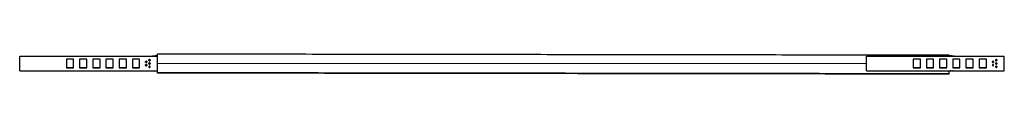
# Model space of a CAD drawing. Header units: millimetres. Extents: x 936 to 2429, y 2114 to 2145.
import ezdxf

# ---------------------------------------------------------------- set-up
doc = ezdxf.new("R2010")
doc.units = ezdxf.units.MM
doc.layers.add('Make2D', color=7, linetype='Continuous')
doc.layers.add('Make2D$Visible$Curvas', color=7, linetype='Continuous')

msp = doc.modelspace()

# ---------------------------------------------------------------- linework, layer by layer
at = {"layer": 'Make2D'}
msp.add_line((1145.2, 2130.8), (2220.2, 2130.1), dxfattribs=at)
at = {"layer": 'Make2D$Visible$Curvas', "color": 7, "lineweight": -3}
for points, degree in [([(936.3, 2141.3), (1145.3, 2141.3)], 1), ([(936.3, 2141.3), (1145.3, 2141.3)], 1), ([(936.3, 2118.8), (936.3, 2141.3)], 1), ([(936.3, 2141.3), (936.3, 2141.3)], 1), ([(1007.1, 2136.6), (1007.1, 2123.6)], 1), ([(1018.1, 2136.6), (1007.1, 2136.6)], 1), ([(1018.1, 2123.6), (1018.1, 2136.6)], 1), ([(1027.1, 2136.6), (1027.1, 2123.6)], 1), ([(1038.1, 2136.6), (1027.1, 2136.6)], 1), ([(1038.1, 2123.6), (1038.1, 2136.6)], 1), ([(1047.1, 2136.6), (1047.1, 2123.6)], 1), ([(1058.1, 2136.6), (1047.1, 2136.6)], 1), ([(1058.1, 2123.6), (1058.1, 2136.6)], 1), ([(1067.1, 2136.6), (1067.1, 2123.6)], 1), ([(1078.1, 2136.6), (1067.1, 2136.6)], 1), ([(1078.1, 2123.6), (1078.1, 2136.6)], 1), ([(1087.1, 2136.6), (1087.1, 2123.6)], 1), ([(1098.1, 2136.6), (1087.1, 2136.6)], 1), ([(1098.1, 2123.6), (1098.1, 2136.6)], 1), ([(1107.1, 2136.6), (1107.1, 2123.6)], 1), ([(1118.1, 2136.6), (1107.1, 2136.6)], 1), ([(1118.1, 2123.6), (1118.1, 2136.6)], 1), ([(1140, 2141.7), (1141.5, 2141.7)], 1), ([(1144, 2141.7), (1145.2, 2141.7)], 1), ([(1145.2, 2144.8), (2345.2, 2143.1)], 1), ([(1145.2, 2143.8), (1145.2, 2144.3)], 1), ([(1145.3, 2118.8), (1145.3, 2141.3)], 1), ([(1145.3, 2141.3), (1145.3, 2141.3)], 1), ([(2220.2, 2141.3), (2429.2, 2141.3)], 1), ([(2220.2, 2141.3), (2429.2, 2141.3)], 1), ([(2220.2, 2118.8), (2220.2, 2141.3)], 1), ([(2220.2, 2141.3), (2220.2, 2141.3)], 1), ([(2291, 2136.6), (2291, 2123.6)], 1), ([(2302, 2136.6), (2291, 2136.6)], 1), ([(2302, 2123.6), (2302, 2136.6)], 1), ([(2311, 2136.6), (2311, 2123.6)], 1), ([(2322, 2136.6), (2311, 2136.6)], 1), ([(2322, 2123.6), (2322, 2136.6)], 1), ([(2331, 2136.6), (2331, 2123.6)], 1), ([(2342, 2136.6), (2331, 2136.6)], 1), ([(2342, 2123.6), (2342, 2136.6)], 1), ([(2345.2, 2142.6), (2345.2, 2142.1)], 1), ([(2345.2, 2141.7), (2346.5, 2141.7)], 1), ([(2347.3, 2141.7), (2347.4, 2141.7), (2347.6, 2141.7), (2347.7, 2141.7)], 3), ([(2347.8, 2141.7), (2347.9, 2141.7), (2348.1, 2141.7), (2348.2, 2141.7)], 3), ([(2348.9, 2141.7), (2349, 2141.7), (2349, 2141.7), (2349, 2141.7)], 3), ([(2349, 2141.7), (2350.5, 2141.7)], 1), ([(2351, 2136.6), (2351, 2123.6)], 1), ([(2362, 2136.6), (2351, 2136.6)], 1), ([(2362, 2123.6), (2362, 2136.6)], 1), ([(2371, 2136.6), (2371, 2123.6)], 1), ([(2382, 2136.6), (2371, 2136.6)], 1), ([(2382, 2123.6), (2382, 2136.6)], 1), ([(2391, 2136.6), (2391, 2123.6)], 1), ([(2402, 2136.6), (2391, 2136.6)], 1), ([(2402, 2123.6), (2402, 2136.6)], 1), ([(2429.2, 2118.8), (2429.2, 2141.3)], 1), ([(2429.2, 2141.3), (2429.2, 2141.3)], 1), ([(1007.1, 2123.6), (1018.1, 2123.6)], 1), ([(1018.1, 2123.6), (1007.1, 2123.6)], 1), ([(1027.1, 2123.6), (1038.1, 2123.6)], 1), ([(1038.1, 2123.6), (1027.1, 2123.6)], 1), ([(1047.1, 2123.6), (1058.1, 2123.6)], 1), ([(1058.1, 2123.6), (1047.1, 2123.6)], 1), ([(1067.1, 2123.6), (1078.1, 2123.6)], 1), ([(1078.1, 2123.6), (1067.1, 2123.6)], 1), ([(1087.1, 2123.6), (1098.1, 2123.6)], 1), ([(1098.1, 2123.6), (1087.1, 2123.6)], 1), ([(1107.1, 2123.6), (1118.1, 2123.6)], 1), ([(1118.1, 2123.6), (1107.1, 2123.6)], 1), ([(1128.1, 2128.5), (1128.1, 2128.5)], 1), ([(1128.1, 2126.7), (1128.1, 2126.7)], 1), ([(1133.1, 2126), (1133.1, 2126)], 1), ([(1133.1, 2124.2), (1133.1, 2124.2)], 1), ([(2291, 2123.6), (2302, 2123.6)], 1), ([(2302, 2123.6), (2291, 2123.6)], 1), ([(2311, 2123.6), (2322, 2123.6)], 1), ([(2322, 2123.6), (2311, 2123.6)], 1), ([(2331, 2123.6), (2342, 2123.6)], 1), ([(2342, 2123.6), (2331, 2123.6)], 1), ([(2351, 2123.6), (2362, 2123.6)], 1), ([(2362, 2123.6), (2351, 2123.6)], 1), ([(2371, 2123.6), (2382, 2123.6)], 1), ([(2382, 2123.6), (2371, 2123.6)], 1), ([(2391, 2123.6), (2402, 2123.6)], 1), ([(2402, 2123.6), (2391, 2123.6)], 1), ([(2412, 2128.5), (2412, 2128.5)], 1), ([(2412, 2126.7), (2412, 2126.7)], 1), ([(2417, 2126), (2417, 2126)], 1), ([(2417, 2124.2), (2417, 2124.2)], 1), ([(936.3, 2118.8), (1145.3, 2118.8)], 1), ([(1141.5, 2118.7), (1140, 2118.7)], 1), ([(1145.2, 2118.7), (1144, 2118.7)], 1), ([(1145.3, 2116), (1145.3, 2116.5)], 1), ([(2345.2, 2114.4), (1145.3, 2116)], 1), ([(2345.2, 2113.9), (1145.3, 2115.5)], 1), ([(2220.2, 2118.8), (2429.2, 2118.8)], 1), ([(2346.5, 2118.7), (2345.2, 2118.7)], 1), ([(2345.2, 2114.8), (2345.2, 2114.4)], 1), ([(2347.7, 2118.8), (2347.6, 2118.8), (2347.4, 2118.8), (2347.3, 2118.8)], 3), ([(2350.5, 2118.7), (2349, 2118.7)], 1)]:
    msp.add_open_spline(points, degree=degree, dxfattribs=at)
for points, weights, knots in [([(1133.1, 2136), (1132.2, 2136), (1132.2, 2135.1), (1132.2, 2134.2), (1133.1, 2134.2)], [1, 0.707106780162, 1, 0.707106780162, 1], [-2.827433, -2.827433, -2.827433, -1.413717, -1.413717, 0, 0, 0]), ([(1133.1, 2134.2), (1132.2, 2134.2), (1132.2, 2135.1), (1132.2, 2136), (1133.1, 2136)], [1, 0.707106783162, 1, 0.707106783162, 1], [0, 0, 0, 1.413717, 1.413717, 2.827433, 2.827433, 2.827433]), ([(1133.1, 2134.2), (1134, 2134.2), (1134, 2135.1), (1134, 2136), (1133.1, 2136)], [1, 0.707106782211, 1, 0.707106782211, 1], [-2.827433, -2.827433, -2.827433, -1.413717, -1.413717, 0, 0, 0]), ([(1133.1, 2136), (1134, 2136), (1134, 2135.1), (1134, 2134.2), (1133.1, 2134.2)], [1, 0.707106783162, 1, 0.707106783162, 1], [0, 0, 0, 1.413717, 1.413717, 2.827433, 2.827433, 2.827433]), ([(2417, 2136), (2416.1, 2136), (2416.1, 2135.1), (2416.1, 2134.2), (2417, 2134.2)], [1, 0.707106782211, 1, 0.707106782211, 1], [-2.827433, -2.827433, -2.827433, -1.413717, -1.413717, 0, 0, 0]), ([(2417, 2134.2), (2416.1, 2134.2), (2416.1, 2135.1), (2416.1, 2136), (2417, 2136)], [1, 0.707106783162, 1, 0.707106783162, 1], [0, 0, 0, 1.413717, 1.413717, 2.827433, 2.827433, 2.827433]), ([(2417, 2134.2), (2417.9, 2134.2), (2417.9, 2135.1), (2417.9, 2136), (2417, 2136)], [1, 0.707106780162, 1, 0.707106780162, 1], [-2.827433, -2.827433, -2.827433, -1.413717, -1.413717, 0, 0, 0]), ([(2417, 2136), (2417.9, 2136), (2417.9, 2135.1), (2417.9, 2134.2), (2417, 2134.2)], [1, 0.707106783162, 1, 0.707106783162, 1], [0, 0, 0, 1.413717, 1.413717, 2.827433, 2.827433, 2.827433]), ([(1128.1, 2131.7), (1127.2, 2131.7), (1127.2, 2132.6), (1127.2, 2133.5), (1128.1, 2133.5)], [1, 0.707106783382, 1, 0.707106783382, 1], [0, 0, 0, 1.413717, 1.413717, 2.827433, 2.827433, 2.827433]), ([(1128.1, 2131.7), (1127.2, 2131.7), (1127.2, 2132.6), (1127.2, 2133.5), (1128.1, 2133.5)], [1, 0.707106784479, 1, 0.707106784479, 1], [0, 0, 0, 1.413717, 1.413717, 2.827433, 2.827433, 2.827433]), ([(1128.1, 2128.5), (1129, 2128.5), (1129, 2127.6), (1129, 2126.7), (1128.1, 2126.7), (1127.2, 2126.7), (1127.2, 2127.6), (1127.2, 2128.1), (1127.7, 2128.4)], [1, 0.707106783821, 1, 0.707106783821, 1, 0.707106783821, 1, 0.797556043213, 0.874965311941], [0, 0, 0, 1.413717, 1.413717, 2.827433, 2.827433, 4.24115, 4.24115, 5.218293, 5.218293, 5.218293]), ([(1128.1, 2128.5), (1127.2, 2128.5), (1127.2, 2127.6), (1127.2, 2126.7), (1128.1, 2126.7)], [1, 0.707106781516, 1, 0.707106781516, 1], [-2.827433, -2.827433, -2.827433, -1.413717, -1.413717, 0, 0, 0]), ([(1128.1, 2131.7), (1129, 2131.7), (1129, 2132.6), (1129, 2133.5), (1128.1, 2133.5)], [1, 0.707106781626, 1, 0.707106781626, 1], [-2.827433, -2.827433, -2.827433, -1.413717, -1.413717, 0, 0, 0]), ([(1128.1, 2133.5), (1129, 2133.5), (1129, 2132.6), (1129, 2131.7), (1128.1, 2131.7)], [1, 0.707106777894, 1, 0.707106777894, 1], [0, 0, 0, 1.413717, 1.413717, 2.827433, 2.827433, 2.827433]), ([(1128.1, 2126.7), (1129, 2126.7), (1129, 2127.6), (1129, 2128.5), (1128.1, 2128.5)], [1, 0.707106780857, 1, 0.707106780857, 1], [-2.827433, -2.827433, -2.827433, -1.413717, -1.413717, 0, 0, 0]), ([(1133.1, 2131), (1132.2, 2131), (1132.2, 2130.1), (1132.2, 2129.2), (1133.1, 2129.2)], [1, 0.707106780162, 1, 0.707106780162, 1], [-2.827433, -2.827433, -2.827433, -1.413717, -1.413717, 0, 0, 0]), ([(1133.1, 2129.2), (1132.2, 2129.2), (1132.2, 2130.1), (1132.2, 2131), (1133.1, 2131)], [1, 0.707106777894, 1, 0.707106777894, 1], [0, 0, 0, 1.413717, 1.413717, 2.827433, 2.827433, 2.827433]), ([(1133.1, 2126), (1134, 2126), (1134, 2125.1), (1134, 2124.2), (1133.1, 2124.2), (1132.2, 2124.2), (1132.2, 2125.1), (1132.2, 2126), (1133.1, 2126)], [1, 0.707106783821, 1, 0.707106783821, 1, 0.707106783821, 1, 0.707106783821, 1], [0, 0, 0, 1.413717, 1.413717, 2.827433, 2.827433, 4.24115, 4.24115, 5.654867, 5.654867, 5.654867]), ([(1133.1, 2126), (1132.2, 2126), (1132.2, 2125.1), (1132.2, 2124.2), (1133.1, 2124.2)], [1, 0.707106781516, 1, 0.707106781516, 1], [-2.827433, -2.827433, -2.827433, -1.413717, -1.413717, 0, 0, 0]), ([(1133.1, 2129.2), (1134, 2129.2), (1134, 2130.1), (1134, 2131), (1133.1, 2131)], [1, 0.707106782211, 1, 0.707106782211, 1], [-2.827433, -2.827433, -2.827433, -1.413717, -1.413717, 0, 0, 0]), ([(1133.1, 2131), (1134, 2131), (1134, 2130.1), (1134, 2129.2), (1133.1, 2129.2)], [1, 0.707106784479, 1, 0.707106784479, 1], [0, 0, 0, 1.413717, 1.413717, 2.827433, 2.827433, 2.827433]), ([(1133.1, 2124.2), (1134, 2124.2), (1134, 2125.1), (1134, 2126), (1133.1, 2126)], [1, 0.707106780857, 1, 0.707106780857, 1], [-2.827433, -2.827433, -2.827433, -1.413717, -1.413717, 0, 0, 0]), ([(2412, 2131.7), (2411.1, 2131.7), (2411.1, 2132.6), (2411.1, 2133.5), (2412, 2133.5)], [1, 0.707106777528, 1, 0.707106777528, 1], [0, 0, 0, 1.413717, 1.413717, 2.827433, 2.827433, 2.827433]), ([(2412, 2131.7), (2411.1, 2131.7), (2411.1, 2132.6), (2411.1, 2133.5), (2412, 2133.5)], [1, 0.707106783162, 1, 0.707106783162, 1], [0, 0, 0, 1.413717, 1.413717, 2.827433, 2.827433, 2.827433]), ([(2412, 2128.5), (2411.1, 2128.5), (2411.1, 2127.6), (2411.1, 2126.7), (2412, 2126.7)], [1, 0.707106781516, 1, 0.707106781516, 1], [-2.827433, -2.827433, -2.827433, -1.413717, -1.413717, 0, 0, 0]), ([(2412, 2128.5), (2411.1, 2128.5), (2411.1, 2127.6), (2411.1, 2126.7), (2412, 2126.7)], [1, 0.707106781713, 1, 0.707106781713, 1], [0, 0, 0, 1.413717, 1.413717, 2.827433, 2.827433, 2.827433]), ([(2412, 2131.7), (2412.9, 2131.7), (2412.9, 2132.6), (2412.9, 2133.5), (2412, 2133.5)], [1, 0.707106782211, 1, 0.707106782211, 1], [-2.827433, -2.827433, -2.827433, -1.413717, -1.413717, 0, 0, 0]), ([(2412, 2133.5), (2412.9, 2133.5), (2412.9, 2132.6), (2412.9, 2131.7), (2412, 2131.7)], [1, 0.707106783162, 1, 0.707106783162, 1], [0, 0, 0, 1.413717, 1.413717, 2.827433, 2.827433, 2.827433]), ([(2412, 2126.7), (2412.9, 2126.7), (2412.9, 2127.6), (2412.9, 2128.5), (2412, 2128.5)], [1, 0.707106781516, 1, 0.707106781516, 1], [-2.827433, -2.827433, -2.827433, -1.413717, -1.413717, 0, 0, 0]), ([(2412, 2126.7), (2412.9, 2126.7), (2412.9, 2127.6), (2412.9, 2127.8), (2412.8, 2128)], [1, 0.707106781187, 1, 0.909550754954, 0.874965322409], [0, 0, 0, 1.413717, 1.413717, 1.850291, 1.850291, 1.850291]), ([(2417, 2131), (2416.1, 2131), (2416.1, 2130.1), (2416.1, 2129.2), (2417, 2129.2)], [1, 0.707106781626, 1, 0.707106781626, 1], [-2.827433, -2.827433, -2.827433, -1.413717, -1.413717, 0, 0, 0]), ([(2417, 2129.2), (2416.1, 2129.2), (2416.1, 2130.1), (2416.1, 2131), (2417, 2131)], [1, 0.707106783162, 1, 0.707106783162, 1], [0, 0, 0, 1.413717, 1.413717, 2.827433, 2.827433, 2.827433]), ([(2417, 2126), (2416.1, 2126), (2416.1, 2125.1), (2416.1, 2124.2), (2417, 2124.2)], [1, 0.707106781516, 1, 0.707106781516, 1], [-2.827433, -2.827433, -2.827433, -1.413717, -1.413717, 0, 0, 0]), ([(2417.8, 2125.5), (2417.9, 2125.3), (2417.9, 2125.1), (2417.9, 2124.2), (2417, 2124.2), (2416.1, 2124.2), (2416.1, 2125.1), (2416.1, 2125.6), (2416.6, 2125.9)], [0.874965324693, 0.909550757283, 1, 0.707106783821, 1, 0.707106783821, 1, 0.797556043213, 0.874965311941], [0.977143, 0.977143, 0.977143, 1.413717, 1.413717, 2.827433, 2.827433, 4.24115, 4.24115, 5.218293, 5.218293, 5.218293]), ([(2417, 2129.2), (2417.9, 2129.2), (2417.9, 2130.1), (2417.9, 2131), (2417, 2131)], [1, 0.707106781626, 1, 0.707106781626, 1], [-2.827433, -2.827433, -2.827433, -1.413717, -1.413717, 0, 0, 0]), ([(2417, 2131), (2417.9, 2131), (2417.9, 2130.1), (2417.9, 2129.2), (2417, 2129.2)], [1, 0.707106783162, 1, 0.707106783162, 1], [0, 0, 0, 1.413717, 1.413717, 2.827433, 2.827433, 2.827433]), ([(2417, 2124.2), (2417.9, 2124.2), (2417.9, 2125.1), (2417.9, 2126), (2417, 2126)], [1, 0.707106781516, 1, 0.707106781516, 1], [-2.827433, -2.827433, -2.827433, -1.413717, -1.413717, 0, 0, 0]), ([(1145.3, 2115.5), (1145.3, 2115.5), (1145.3, 2115.6), (1145.3, 2115.7), (1145.3, 2116)], [0.933012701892, 0.933012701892, 1, 0.866025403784, 1], [-0.8660306, -0.8660306, -0.8660306, -0.5773546, -0.5773546, 0, 0, 0]), ([(2345.2, 2114.4), (2345.2, 2114.1), (2345.2, 2113.9), (2345.2, 2113.9), (2345.2, 2113.9)], [1, 0.866025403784, 1, 0.933012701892, 0.933012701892], [-1.1547065, -1.1547065, -1.1547065, -0.577352, -0.577352, -0.288676, -0.288676, -0.288676])]:
    msp.add_rational_spline(points, weights, degree=2, knots=knots, dxfattribs=at)
for points, weights in [([(1136.9, 2141.3), (1138.4, 2141.7), (1140, 2141.7)], [0.912886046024, 0.946768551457, 1]), ([(1140, 2141.3), (1140, 2141.7), (1140, 2141.7)], [0.912885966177, 0.946768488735, 1]), ([(1145.2, 2144.3), (1145.2, 2144.8), (1145.2, 2144.8)], [1, 0.707106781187, 1]), ([(1145.2, 2130.8), (1145.2, 2135.1), (1145.2, 2143.8)], [1, 0.866025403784, 1]), ([(2345.2, 2143.1), (2345.2, 2143.1), (2345.2, 2142.6)], [1, 0.707106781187, 1]), ([(2345.2, 2142.1), (2345.2, 2141.7), (2345.2, 2141.3)], [1, 0.992746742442, 0.986278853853]), ([(2345.2, 2141.7), (2345.2, 2141.7), (2345.2, 2141.3)], [1, 0.947320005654, 0.913590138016]), ([(2350.5, 2141.7), (2352.1, 2141.7), (2353.6, 2141.3)], [1, 0.946768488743, 0.912885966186]), ([(1128.1, 2128.5), (1127.9, 2128.5), (1127.7, 2128.4)], [1, 0.909550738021, 0.87496530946]), ([(1128.9, 2133.1), (1128.9, 2133.1), (1128.9, 2133.1)], [0.917939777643, 0.917937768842, 0.917935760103]), ([(1145.3, 2116.5), (1145.3, 2125.1), (1145.2, 2129.5)], [1, 0.866025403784, 1]), ([(2359.9, 2123.6), (2359.9, 2123.6), (2359.9, 2123.6)], [0.859540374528, 0.859539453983, 0.859538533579]), ([(2412, 2128.5), (2412.5, 2128.5), (2412.8, 2128)], [1, 0.797556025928, 0.874965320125]), ([(2417, 2126), (2416.8, 2126), (2416.6, 2125.9)], [1, 0.909550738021, 0.87496530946]), ([(2417.8, 2125.5), (2417.5, 2126), (2417, 2126)], [0.874965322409, 0.797556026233, 1]), ([(1138.6, 2118.8), (1139.3, 2118.7), (1140, 2118.7)], [0.955181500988, 0.975549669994, 1]), ([(1140, 2118.7), (1140, 2118.7), (1140, 2118.8)], [1, 0.975549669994, 0.955181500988]), ([(1145.2, 2118.7), (1145.2, 2118.7), (1145.2, 2118.8)], [1, 0.975549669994, 0.955181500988]), ([(2345.2, 2118.8), (2345.2, 2116.9), (2345.2, 2114.8)], [0.948156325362, 0.964862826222, 1]), ([(2345.2, 2118.8), (2345.2, 2118.7), (2345.2, 2118.7)], [0.955181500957, 0.975549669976, 1]), ([(2351.9, 2118.8), (2351.2, 2118.7), (2350.5, 2118.7)], [0.955181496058, 0.975549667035, 1])]:
    msp.add_rational_spline(points, weights, degree=2, dxfattribs=at)
for points, knots in [([(1144, 2141.7), (1144, 2141.7), (1144, 2141.7), (1143.8, 2141.7), (1143.7, 2141.7), (1143.5, 2141.7), (1143.4, 2141.7), (1143.1, 2141.7), (1142.9, 2141.7), (1142.7, 2141.7), (1142.6, 2141.7), (1142.4, 2141.7), (1142.3, 2141.7), (1142.1, 2141.7), (1142, 2141.7), (1141.7, 2141.7), (1141.7, 2141.7), (1141.6, 2141.7), (1141.5, 2141.7), (1141.5, 2141.7), (1141.5, 2141.7), (1141.5, 2141.7)], [0, 0, 0, 0, 0.493806, 0.493806, 0.987612, 0.987612, 1.481418, 1.481418, 1.975223, 1.975223, 2.222126, 2.222126, 2.469029, 2.469029, 2.962835, 2.962835, 3.456641, 3.456641, 3.703544, 3.703544, 3.950447, 3.950447, 3.950447, 3.950447]), ([(2349, 2141.7), (2349, 2141.7), (2349, 2141.7), (2349, 2141.7), (2348.9, 2141.7), (2348.8, 2141.7), (2348.7, 2141.7), (2348.5, 2141.7), (2348.4, 2141.7), (2348.1, 2141.7), (2348.1, 2141.7), (2347.9, 2141.7), (2347.8, 2141.7), (2347.6, 2141.7), (2347.4, 2141.7), (2347.1, 2141.7), (2347, 2141.7), (2346.7, 2141.7), (2346.7, 2141.7), (2346.5, 2141.7), (2346.5, 2141.7), (2346.5, 2141.7)], [0, 0, 0, 0, 0.246903, 0.246903, 0.493806, 0.493806, 0.987612, 0.987612, 1.481418, 1.481418, 1.728321, 1.728321, 1.975223, 1.975223, 2.469029, 2.469029, 2.962835, 2.962835, 3.456641, 3.456641, 3.950447, 3.950447, 3.950447, 3.950447]), ([(1141.5, 2118.7), (1141.5, 2118.7), (1141.5, 2118.8), (1141.7, 2118.8), (1141.7, 2118.8), (1142, 2118.8), (1142.1, 2118.8), (1142.4, 2118.8), (1142.6, 2118.8), (1142.8, 2118.8), (1142.9, 2118.8), (1143.1, 2118.8), (1143.1, 2118.8), (1143.4, 2118.8), (1143.5, 2118.8), (1143.7, 2118.8), (1143.8, 2118.8), (1143.9, 2118.8), (1144, 2118.8), (1144, 2118.7), (1144, 2118.7), (1144, 2118.7)], [0, 0, 0, 0, 0.493806, 0.493806, 0.987612, 0.987612, 1.481418, 1.481418, 1.975223, 1.975223, 2.222126, 2.222126, 2.469029, 2.469029, 2.962835, 2.962835, 3.456641, 3.456641, 3.703544, 3.703544, 3.950447, 3.950447, 3.950447, 3.950447]), ([(2346.5, 2118.7), (2346.5, 2118.7), (2346.5, 2118.7), (2346.5, 2118.8), (2346.6, 2118.8), (2346.7, 2118.8), (2346.7, 2118.8), (2347, 2118.8), (2347.1, 2118.8), (2347.3, 2118.8), (2347.4, 2118.8), (2347.6, 2118.8), (2347.7, 2118.8), (2347.9, 2118.8), (2348.1, 2118.8), (2348.4, 2118.8), (2348.5, 2118.8), (2348.7, 2118.8), (2348.8, 2118.8), (2349, 2118.8), (2349, 2118.7), (2349, 2118.7)], [0, 0, 0, 0, 0.246903, 0.246903, 0.493806, 0.493806, 0.987612, 0.987612, 1.481418, 1.481418, 1.728321, 1.728321, 1.975223, 1.975223, 2.469029, 2.469029, 2.962835, 2.962835, 3.456641, 3.456641, 3.950447, 3.950447, 3.950447, 3.950447]), ([(2346.6, 2118.8), (2346.6, 2118.8), (2346.6, 2118.8), (2346.5, 2118.8), (2346.5, 2118.7), (2346.5, 2118.7)], [3.4607483, 3.4607483, 3.4607483, 3.4607483, 3.4607513, 3.4607513, 3.9551444, 3.9551444, 3.9551444, 3.9551444]), ([(2348.2, 2118.8), (2348.2, 2118.8), (2348.2, 2118.8), (2348.1, 2118.8), (2347.9, 2118.8), (2347.8, 2118.8)], [1.4831781, 1.4831781, 1.4831781, 1.4831781, 1.4831791, 1.4831791, 1.973039, 1.973039, 1.973039, 1.973039])]:
    msp.add_open_spline(points, degree=3, knots=knots, dxfattribs=at)

doc.saveas('drawing.dxf')
